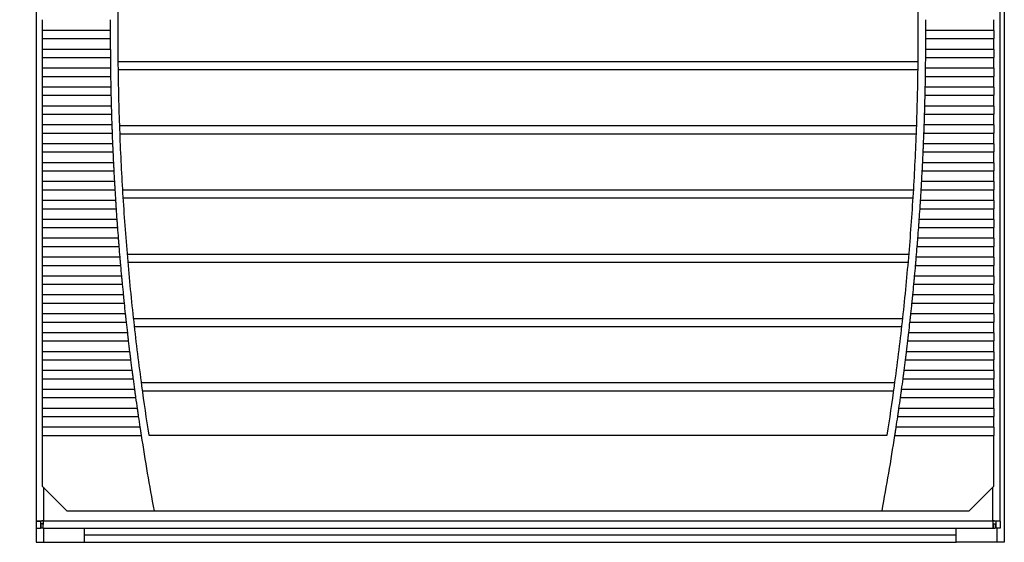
# Model space of a CAD drawing. Header units: millimetres. Extents: x 0 to 1676, y 0 to 1295.
# Tile 3 of 15: x 174 to 435, y 223 to 362. Entities that reach past the tile are written whole.
import ezdxf

# ---------------------------------------------------------------- set-up
doc = ezdxf.new("R2010")
doc.units = ezdxf.units.MM
doc.header["$LTSCALE"] = 6
doc.layers.add('DIMENSIONS', color=140, linetype='Continuous', lineweight=25)
doc.styles.add('SLDTEXTSTYLE2', font='TXT', dxfattribs={"width": 0.7})
doc.dimstyles.new('SLDDIMSTYLE2', dxfattribs={"dimtxt": 12.948047, "dimasz": 19.812, "dimexe": 0, "dimexo": 0.0625, "dimgap": 3.237012, "dimtad": 0, "dimtih": 1, "dimtoh": 1, "dimdec": 1, "dimrnd": 1e-09, "dimzin": 12, "dimdsep": 46, "dimtxsty": 'SLDTEXTSTYLE2', "dimsah": 1, "dimcen": 0.09, "dimadec": 0, "dimazin": 3, "dimtfac": 1, "dimtdec": 1, "dimtofl": 0, "dimtmove": 0, "dimatfit": 3, "dimfxl": 0, "dimfrac": 2, "dimtolj": 1, "dimtzin": 12, "dimarcsym": 0})

# ---------------------------------------------------------------- blocks, each defined once
blk = doc.blocks.new('_D_16')
at = {"layer": 'DIMENSIONS'}
for p, q in [((172.6, 735.48), (99.23, 735.48)), ((118.28, 735.48), (118.28, 524.28)), ((93.66, 500.8), (89.31, 500.8)), ((89.31, 500.8), (89.31, 480.22)), ((142.9, 500.8), (147.25, 500.8)), ((147.25, 500.8), (147.25, 480.22)), ((89.31, 480.22), (93.66, 480.22)), ((147.25, 480.22), (142.9, 480.22)), ((118.28, 223.41), (118.28, 477.33)), ((170.66, 223.41), (99.23, 223.41))]:
    blk.add_line(p, q, dxfattribs=at)
for points in [[(118.28, 735.48), (115.23, 715.67), (121.33, 715.67)], [(118.28, 223.41), (121.33, 243.22), (115.23, 243.22)]]:
    blk.add_solid(points, dxfattribs=at)
at = {"layer": 'DIMENSIONS', "char_height": 12.7, "attachment_point": 1, "style": 'SLDTEXTSTYLE2'}
for s, insert in [('512.1', (93.66, 520.07)), ('20.16', (93.66, 496.6))]:
    blk.add_mtext(s, dxfattribs=dict(at, insert=insert))

msp = doc.modelspace()

# ---------------------------------------------------------------- linework, layer by layer
for p, q in [((178.28, 733.28), (178.28, 228.98)), ((433.57, 228.98), (433.57, 733.28)), ((178.28, 718.71), (178.28, 223.41)), ((434.71, 718.71), (434.71, 223.41)), ((179.92, 361.69), (179.92, 358.85)), ((431.92, 358.85), (431.92, 361.69)), ((179.92, 358.85), (179.92, 356.69)), ((197.93, 358.85), (179.92, 358.85)), ((431.92, 358.85), (413.92, 358.85)), ((431.92, 358.85), (431.92, 356.69)), ((179.92, 356.69), (197.93, 356.69)), ((179.92, 356.69), (179.92, 353.85)), ((413.92, 356.69), (431.92, 356.69)), ((431.92, 353.85), (431.92, 356.69)), ((179.92, 353.85), (179.92, 351.69)), ((197.94, 353.85), (179.92, 353.85)), ((431.92, 353.85), (413.91, 353.85)), ((431.92, 353.85), (431.92, 351.69)), ((179.92, 351.69), (197.95, 351.69)), ((179.92, 351.69), (179.92, 348.85)), ((199.96, 350.66), (411.89, 350.66)), ((413.9, 351.69), (431.92, 351.69)), ((431.92, 348.85), (431.92, 351.69)), ((179.92, 348.85), (179.92, 346.69)), ((197.98, 348.85), (179.92, 348.85)), ((199.99, 348.52), (411.86, 348.52)), ((431.92, 348.85), (413.87, 348.85)), ((431.92, 348.85), (431.92, 346.69)), ((179.92, 346.69), (198.01, 346.69)), ((179.92, 346.69), (179.92, 343.85)), ((413.84, 346.69), (431.92, 346.69)), ((431.92, 343.85), (431.92, 346.69)), ((179.92, 343.85), (179.92, 341.69)), ((198.07, 343.85), (179.92, 343.85)), ((179.92, 341.69), (179.92, 338.85)), ((179.92, 341.69), (198.11, 341.69)), ((413.74, 341.69), (431.92, 341.69)), ((431.92, 343.85), (413.78, 343.85)), ((431.92, 343.85), (431.92, 341.69)), ((431.92, 338.85), (431.92, 341.69)), ((198.18, 338.85), (179.92, 338.85)), ((179.92, 338.85), (179.92, 336.69)), ((179.92, 336.69), (179.92, 333.85)), ((179.92, 336.69), (198.25, 336.69)), ((413.6, 336.69), (431.92, 336.69)), ((431.92, 338.85), (413.67, 338.85)), ((431.92, 338.85), (431.92, 336.69)), ((431.92, 333.85), (431.92, 336.69)), ((179.92, 333.85), (179.92, 331.69)), ((198.34, 333.85), (179.92, 333.85)), ((431.92, 333.85), (413.51, 333.85)), ((431.92, 333.85), (431.92, 331.69)), ((179.92, 331.69), (198.42, 331.69)), ((179.92, 331.69), (179.92, 328.85)), ((200.35, 333.66), (411.5, 333.66)), ((200.43, 331.52), (411.42, 331.52)), ((413.43, 331.69), (431.92, 331.69)), ((431.92, 328.85), (431.92, 331.69)), ((179.92, 328.85), (179.92, 326.69)), ((198.53, 328.85), (179.92, 328.85)), ((431.92, 328.85), (413.32, 328.85)), ((431.92, 328.85), (431.92, 326.69)), ((179.92, 326.69), (179.92, 323.85)), ((179.92, 326.69), (198.62, 326.69)), ((413.23, 326.69), (431.92, 326.69)), ((431.92, 323.85), (431.92, 326.69)), ((198.76, 323.85), (179.92, 323.85)), ((179.92, 323.85), (179.92, 321.69)), ((431.92, 323.85), (413.09, 323.85)), ((431.92, 323.85), (431.92, 321.69)), ((179.92, 321.69), (179.92, 318.85)), ((179.92, 321.69), (198.87, 321.69)), ((412.98, 321.69), (431.92, 321.69)), ((431.92, 318.85), (431.92, 321.69)), ((199.02, 318.85), (179.92, 318.85)), ((179.92, 318.85), (179.92, 316.69)), ((431.92, 318.85), (412.83, 318.85)), ((431.92, 318.85), (431.92, 316.69)), ((179.92, 316.69), (179.92, 313.85)), ((179.92, 316.69), (199.15, 316.69)), ((201.15, 316.66), (410.7, 316.66)), ((412.7, 316.69), (431.92, 316.69)), ((431.92, 313.85), (431.92, 316.69)), ((199.32, 313.85), (179.92, 313.85)), ((179.92, 313.85), (179.92, 311.69)), ((201.28, 314.52), (410.57, 314.52)), ((431.92, 313.85), (412.53, 313.85)), ((431.92, 313.85), (431.92, 311.69)), ((179.92, 311.69), (179.92, 308.85)), ((179.92, 311.69), (199.46, 311.69)), ((412.39, 311.69), (431.92, 311.69)), ((431.92, 308.85), (431.92, 311.69)), ((199.66, 308.85), (179.92, 308.85)), ((179.92, 308.85), (179.92, 306.69)), ((431.92, 308.85), (412.19, 308.85)), ((431.92, 308.85), (431.92, 306.69)), ((179.92, 306.69), (179.92, 303.85)), ((179.92, 306.69), (199.82, 306.69)), ((412.03, 306.69), (431.92, 306.69)), ((431.92, 303.85), (431.92, 306.69)), ((200.03, 303.85), (179.92, 303.85)), ((179.92, 303.85), (179.92, 301.69)), ((431.92, 303.85), (411.82, 303.85)), ((431.92, 303.85), (431.92, 301.69)), ((179.92, 301.69), (179.92, 298.85)), ((179.92, 301.69), (200.2, 301.69)), ((411.65, 301.69), (431.92, 301.69)), ((431.92, 298.85), (431.92, 301.69)), ((200.44, 298.85), (179.92, 298.85)), ((179.92, 298.85), (179.92, 296.69)), ((202.38, 299.66), (409.47, 299.66)), ((202.56, 297.52), (409.29, 297.52)), ((431.92, 298.85), (411.41, 298.85)), ((431.92, 298.85), (431.92, 296.69)), ((179.92, 296.69), (179.92, 293.85)), ((179.92, 296.69), (200.63, 296.69)), ((411.22, 296.69), (431.92, 296.69)), ((431.92, 293.85), (431.92, 296.69)), ((200.89, 293.85), (179.92, 293.85)), ((179.92, 293.85), (179.92, 291.69)), ((431.92, 293.85), (410.96, 293.85)), ((431.92, 293.85), (431.92, 291.69)), ((179.92, 291.69), (179.92, 288.85)), ((179.92, 291.69), (201.09, 291.69)), ((410.76, 291.69), (431.92, 291.69)), ((431.92, 288.85), (431.92, 291.69)), ((201.37, 288.85), (179.92, 288.85)), ((179.92, 288.85), (179.92, 286.69)), ((431.92, 288.85), (410.48, 288.85)), ((431.92, 288.85), (431.92, 286.69)), ((179.92, 286.69), (179.92, 283.85)), ((179.92, 286.69), (201.59, 286.69)), ((410.26, 286.69), (431.92, 286.69)), ((431.92, 283.85), (431.92, 286.69)), ((201.89, 283.85), (179.92, 283.85)), ((179.92, 283.85), (179.92, 281.69)), ((179.92, 281.69), (179.92, 278.85)), ((179.92, 281.69), (202.13, 281.69)), ((204.03, 282.66), (407.82, 282.66)), ((409.72, 281.69), (431.92, 281.69)), ((431.92, 283.85), (409.96, 283.85)), ((431.92, 283.85), (431.92, 281.69)), ((431.92, 278.85), (431.92, 281.69)), ((204.27, 280.52), (407.58, 280.52)), ((179.92, 278.85), (179.92, 276.69)), ((202.45, 278.85), (179.92, 278.85)), ((179.92, 276.69), (202.7, 276.69)), ((179.92, 276.69), (179.92, 273.85)), ((409.15, 276.69), (431.92, 276.69)), ((431.92, 278.85), (409.4, 278.85)), ((431.92, 278.85), (431.92, 276.69)), ((431.92, 273.85), (431.92, 276.69)), ((203.04, 273.85), (179.92, 273.85)), ((179.92, 273.85), (179.92, 271.69)), ((431.92, 273.85), (408.81, 273.85)), ((431.92, 273.85), (431.92, 271.69)), ((179.92, 271.69), (179.92, 268.85)), ((179.92, 271.69), (203.31, 271.69)), ((408.54, 271.69), (431.92, 271.69)), ((431.92, 268.85), (431.92, 271.69)), ((203.67, 268.85), (179.92, 268.85)), ((179.92, 268.85), (179.92, 266.69)), ((431.92, 268.85), (408.18, 268.85)), ((431.92, 268.85), (431.92, 266.69)), ((179.92, 266.69), (179.92, 263.85)), ((179.92, 266.69), (203.95, 266.69)), ((407.9, 266.69), (431.92, 266.69)), ((431.92, 263.85), (431.92, 266.69)), ((204.34, 263.85), (179.92, 263.85)), ((179.92, 263.85), (179.92, 261.69)), ((206.11, 265.66), (405.74, 265.66)), ((206.4, 263.52), (405.45, 263.52)), ((431.92, 263.85), (407.51, 263.85)), ((431.92, 263.85), (431.92, 261.69)), ((179.92, 261.69), (179.92, 258.85)), ((179.92, 261.69), (204.64, 261.69)), ((407.21, 261.69), (431.92, 261.69)), ((431.92, 258.85), (431.92, 261.69)), ((205.04, 258.85), (179.92, 258.85)), ((179.92, 258.85), (179.92, 256.69)), ((431.92, 258.85), (406.81, 258.85)), ((431.92, 258.85), (431.92, 256.69)), ((179.92, 256.69), (179.92, 253.85)), ((179.92, 256.69), (205.36, 256.69)), ((406.49, 256.69), (431.92, 256.69)), ((431.92, 253.85), (431.92, 256.69)), ((205.78, 253.85), (179.92, 253.85)), ((179.92, 253.85), (179.92, 251.69)), ((431.92, 253.85), (406.07, 253.85)), ((431.92, 253.85), (431.92, 251.69)), ((179.92, 251.69), (206.12, 251.69)), ((179.92, 251.69), (179.92, 238.27)), ((208.13, 251.77), (403.72, 251.77)), ((405.73, 251.69), (431.92, 251.69)), ((431.92, 238.27), (431.92, 251.69)), ((179.92, 238.27), (186.42, 231.77)), ((180.21, 237.98), (180.21, 229.06)), ((425.42, 231.77), (431.92, 238.27)), ((431.63, 229.06), (431.63, 237.98)), ((186.42, 231.77), (209.51, 231.77)), ((209.51, 231.77), (402.34, 231.77)), ((402.34, 231.77), (425.42, 231.77)), ((178.28, 228.98), (179.42, 228.98)), ((178.28, 228.98), (178.28, 227.13)), ((178.28, 227.13), (179.42, 227.13)), ((179.42, 228.98), (179.42, 227.13)), ((179.52, 228.27), (179.52, 227.13)), ((180.13, 228.27), (179.52, 228.27)), ((180.13, 227.13), (179.52, 227.13)), ((180.13, 227.13), (180.13, 228.27)), ((180.13, 227.13), (431.72, 227.13)), ((180.21, 229.06), (431.63, 229.06)), ((180.22, 227.13), (180.22, 223.41)), ((191.07, 223.41), (191.07, 227.13)), ((421.92, 223.41), (421.92, 227.13)), ((431.72, 228.27), (431.72, 227.13)), ((431.72, 228.27), (432.32, 228.27)), ((431.72, 227.13), (432.32, 227.13)), ((432.32, 228.27), (432.32, 227.13)), ((433.57, 228.98), (432.42, 228.98)), ((432.42, 228.98), (432.42, 227.13)), ((433.57, 227.13), (432.42, 227.13)), ((432.77, 227.13), (432.77, 223.41)), ((433.57, 228.98), (433.57, 227.13)), ((191.07, 225.35), (421.92, 225.35)), ((178.28, 223.41), (180.22, 223.41)), ((180.22, 223.41), (191.07, 223.41)), ((191.07, 223.41), (421.92, 223.41)), ((432.77, 223.41), (421.92, 223.41)), ((434.71, 223.41), (432.77, 223.41))]:
    msp.add_line(p, q)
at = {"flags": 128}
for points in [[(180.21, 229.06), (180.21, 229.06)], [(431.63, 229.06), (431.63, 229.06)]]:
    msp.add_lwpolyline(points, dxfattribs=at)
for centre, radius, start, end in [((888.92, 357.77), 689, 179.25156, 180), ((-277.08, 357.77), 689, 359.33472, 0.74844), ((888.92, 357.77), 691, 179.67472, 179.9107), ((-277.08, 357.77), 691, 0.0893, 0.32528), ((888.92, 357.77), 689, 180, 180.66528), ((888.92, 357.77), 691, 180.0893, 180.32528), ((-277.08, 357.77), 691, 359.67472, 359.9107), ((888.92, 357.77), 691, 180.5039, 180.73989), ((888.92, 357.77), 689, 180.66528, 182.0794), ((-277.08, 357.77), 689, 357.9206, 359.33472), ((-277.08, 357.77), 691, 359.26011, 359.4961), ((888.92, 357.77), 691, 180.91852, 181.15453), ((-277.08, 357.77), 691, 358.84547, 359.08148), ((888.92, 357.77), 691, 181.33318, 181.56924), ((-277.08, 357.77), 691, 358.43076, 358.66682), ((888.92, 357.77), 691, 181.74792, 181.98402), ((-277.08, 357.77), 691, 358.01598, 358.25208), ((888.92, 357.77), 691, 182.16275, 182.39891), ((888.92, 357.77), 689, 182.0794, 183.4948), ((-277.08, 357.77), 689, 356.5052, 357.9206), ((-277.08, 357.77), 691, 357.60109, 357.83725), ((888.92, 357.77), 691, 182.57769, 182.81393), ((-277.08, 357.77), 691, 357.18607, 357.42231), ((888.92, 357.77), 691, 182.99277, 183.22909), ((-277.08, 357.77), 691, 356.77091, 357.00723), ((888.92, 357.77), 691, 183.408, 183.64443), ((888.92, 357.77), 689, 183.4948, 184.91233), ((-277.08, 357.77), 689, 355.08767, 356.5052), ((-277.08, 357.77), 691, 356.35557, 356.592), ((888.92, 357.77), 691, 183.82342, 184.05995), ((-277.08, 357.77), 691, 355.94005, 356.17658), ((888.92, 357.77), 691, 184.23903, 184.47569), ((-277.08, 357.77), 691, 355.52431, 355.76097), ((888.92, 357.77), 691, 184.65487, 184.89167), ((-277.08, 357.77), 691, 355.10833, 355.34513), ((888.92, 357.77), 689, 184.91233, 186.33289), ((-277.08, 357.77), 689, 353.66711, 355.08767), ((888.92, 357.77), 691, 185.07095, 185.3079), ((-277.08, 357.77), 691, 354.6921, 354.92905), ((888.92, 357.77), 691, 185.48731, 185.72442), ((-277.08, 357.77), 691, 354.27558, 354.51269), ((888.92, 357.77), 691, 185.90395, 186.14124), ((-277.08, 357.77), 691, 353.85876, 354.09605), ((888.92, 357.77), 691, 186.32091, 186.55838), ((888.92, 357.77), 689, 186.33289, 187.75736), ((-277.08, 357.77), 689, 352.24264, 353.66711), ((-277.08, 357.77), 691, 353.44162, 353.67909), ((888.92, 357.77), 691, 186.7382, 186.97588), ((-277.08, 357.77), 691, 353.02412, 353.2618), ((888.92, 357.77), 691, 187.15585, 187.39375), ((-277.08, 357.77), 691, 352.60625, 352.84415), ((888.92, 357.77), 691, 187.57389, 187.81201), ((-277.08, 357.77), 691, 352.18799, 352.42611), ((888.92, 357.77), 689, 187.75736, 188.84988), ((-277.08, 357.77), 689, 351.15012, 352.24264), ((888.92, 357.77), 691, 187.99233, 188.23069), ((-277.08, 357.77), 691, 351.76931, 352.00767), ((888.92, 357.77), 691, 188.4112, 188.64982), ((-277.08, 357.77), 691, 351.35018, 351.5888), ((888.92, 357.77), 691, 188.83053, 190.50635), ((-277.08, 357.77), 691, 349.49365, 351.16947)]:
    msp.add_arc(centre, radius, start, end)
for points, knots in [([(197.93, 358.85), (197.93, 358.81), (197.93, 358.72), (197.93, 358.59), (197.92, 358.46), (197.92, 358.28), (197.92, 358.05), (197.92, 357.86), (197.92, 357.77)], [0, 0, 0, 0, 0.124961, 0.249704, 0.374491, 0.499586, 0.749704, 1, 1, 1, 1]), ([(197.92, 357.77), (197.92, 357.73), (197.92, 357.63), (197.92, 357.5), (197.92, 357.36), (197.92, 357.18), (197.93, 356.96), (197.93, 356.78), (197.93, 356.69)], [0, 0, 0, 0, 0.1246875, 0.2491581, 0.3736733, 0.4984943, 0.7491581, 1, 1, 1, 1]), ([(413.92, 357.77), (413.92, 357.82), (413.92, 357.91), (413.92, 358.05), (413.92, 358.18), (413.92, 358.36), (413.92, 358.59), (413.92, 358.76), (413.92, 358.85)], [0, 0, 0, 0, 0.124687, 0.249158, 0.373673, 0.498494, 0.749158, 1, 1, 1, 1]), ([(413.92, 356.69), (413.92, 356.74), (413.92, 356.82), (413.92, 356.96), (413.92, 357.09), (413.92, 357.27), (413.92, 357.5), (413.92, 357.68), (413.92, 357.77)], [0, 0, 0, 0, 0.124961, 0.249704, 0.374491, 0.499586, 0.749704, 1, 1, 1, 1]), ([(197.94, 353.85), (197.94, 353.81), (197.94, 353.72), (197.94, 353.59), (197.94, 353.46), (197.94, 353.28), (197.94, 353.05), (197.94, 352.86), (197.94, 352.77)], [0, 0, 0, 0, 0.124705, 0.249194, 0.373726, 0.498565, 0.749194, 1, 1, 1, 1]), ([(197.94, 352.77), (197.94, 352.73), (197.94, 352.63), (197.94, 352.5), (197.95, 352.36), (197.95, 352.18), (197.95, 351.96), (197.95, 351.78), (197.95, 351.69)], [0, 0, 0, 0, 0.124681, 0.249145, 0.373654, 0.498469, 0.749146, 1, 1, 1, 1]), ([(413.9, 351.69), (413.9, 351.74), (413.9, 351.82), (413.9, 351.95), (413.9, 352.09), (413.9, 352.27), (413.9, 352.5), (413.91, 352.68), (413.91, 352.77)], [0, 0, 0, 0, 0.124679, 0.249142, 0.373648, 0.49846, 0.749142, 1, 1, 1, 1]), ([(413.91, 352.77), (413.91, 352.82), (413.91, 352.91), (413.91, 353.05), (413.91, 353.18), (413.91, 353.36), (413.91, 353.59), (413.91, 353.76), (413.91, 353.85)], [0, 0, 0, 0, 0.124748, 0.249278, 0.373853, 0.498734, 0.749278, 1, 1, 1, 1]), ([(197.98, 348.85), (197.98, 348.81), (197.98, 348.72), (197.99, 348.59), (197.99, 348.45), (197.99, 348.27), (197.99, 348.05), (198, 347.86), (198, 347.77)], [0, 0, 0, 0, 0.125375, 0.25053, 0.375732, 0.501245, 0.750531, 1, 1, 1, 1]), ([(198, 347.77), (198, 347.73), (198, 347.63), (198, 347.5), (198, 347.36), (198.01, 347.18), (198.01, 346.95), (198.01, 346.78), (198.01, 346.69)], [0, 0, 0, 0, 0.125177, 0.250135, 0.375139, 0.500453, 0.750136, 1, 1, 1, 1]), ([(413.84, 346.69), (413.84, 346.74), (413.84, 346.82), (413.84, 346.95), (413.84, 347.09), (413.84, 347.27), (413.85, 347.5), (413.85, 347.68), (413.85, 347.77)], [0, 0, 0, 0, 0.124679, 0.249141, 0.373648, 0.498461, 0.749142, 1, 1, 1, 1]), ([(413.85, 347.77), (413.85, 347.82), (413.85, 347.91), (413.86, 348.05), (413.86, 348.18), (413.86, 348.36), (413.86, 348.59), (413.87, 348.76), (413.87, 348.85)], [0, 0, 0, 0, 0.124748, 0.249279, 0.373853, 0.498734, 0.749279, 1, 1, 1, 1]), ([(198.07, 343.85), (198.07, 343.81), (198.07, 343.72), (198.07, 343.59), (198.07, 343.45), (198.08, 343.27), (198.08, 343.05), (198.09, 342.86), (198.09, 342.77)], [0, 0, 0, 0, 0.125374, 0.250529, 0.375731, 0.501245, 0.75053, 1, 1, 1, 1]), ([(198.09, 342.77), (198.09, 342.73), (198.09, 342.63), (198.09, 342.5), (198.1, 342.36), (198.1, 342.18), (198.11, 341.95), (198.11, 341.78), (198.11, 341.69)], [0, 0, 0, 0, 0.125177, 0.250136, 0.37514, 0.500453, 0.750137, 1, 1, 1, 1]), ([(413.74, 341.69), (413.74, 341.74), (413.74, 341.82), (413.74, 341.95), (413.75, 342.09), (413.75, 342.27), (413.76, 342.5), (413.76, 342.68), (413.76, 342.77)], [0, 0, 0, 0, 0.124679, 0.249141, 0.373648, 0.498461, 0.749142, 1, 1, 1, 1]), ([(413.76, 342.77), (413.76, 342.82), (413.76, 342.91), (413.77, 343.05), (413.77, 343.18), (413.77, 343.36), (413.78, 343.59), (413.78, 343.76), (413.78, 343.85)], [0, 0, 0, 0, 0.124748, 0.249279, 0.373854, 0.498734, 0.74928, 1, 1, 1, 1]), ([(198.18, 338.85), (198.19, 338.81), (198.19, 338.72), (198.19, 338.59), (198.19, 338.45), (198.2, 338.27), (198.21, 338.05), (198.21, 337.86), (198.21, 337.77)], [0, 0, 0, 0, 0.125373, 0.250528, 0.37573, 0.501244, 0.750529, 1, 1, 1, 1]), ([(198.21, 337.77), (198.22, 337.73), (198.22, 337.63), (198.22, 337.5), (198.23, 337.36), (198.23, 337.18), (198.24, 336.95), (198.24, 336.78), (198.25, 336.69)], [0, 0, 0, 0, 0.125178, 0.250136, 0.375141, 0.500455, 0.750138, 1, 1, 1, 1]), ([(413.6, 336.69), (413.6, 336.74), (413.61, 336.82), (413.61, 336.95), (413.62, 337.09), (413.62, 337.27), (413.63, 337.5), (413.63, 337.68), (413.64, 337.77)], [0, 0, 0, 0, 0.124678, 0.249141, 0.373648, 0.498462, 0.749143, 1, 1, 1, 1]), ([(413.64, 337.77), (413.64, 337.82), (413.64, 337.91), (413.64, 338.05), (413.65, 338.18), (413.65, 338.36), (413.66, 338.59), (413.66, 338.76), (413.67, 338.85)], [0, 0, 0, 0, 0.124749, 0.24928, 0.373854, 0.498733, 0.749281, 1, 1, 1, 1]), ([(198.34, 333.85), (198.34, 333.81), (198.34, 333.72), (198.35, 333.59), (198.35, 333.45), (198.36, 333.27), (198.37, 333.05), (198.37, 332.86), (198.38, 332.77)], [0, 0, 0, 0, 0.125372, 0.250526, 0.375728, 0.501244, 0.750528, 1, 1, 1, 1]), ([(413.47, 332.77), (413.47, 332.82), (413.48, 332.91), (413.48, 333.05), (413.49, 333.18), (413.49, 333.36), (413.5, 333.59), (413.51, 333.76), (413.51, 333.85)], [0, 0, 0, 0, 0.1247492, 0.2492801, 0.3738542, 0.4987328, 0.7492823, 1, 1, 1, 1]), ([(198.38, 332.77), (198.38, 332.73), (198.38, 332.63), (198.39, 332.5), (198.39, 332.36), (198.4, 332.18), (198.41, 331.95), (198.41, 331.78), (198.42, 331.69)], [0, 0, 0, 0, 0.125178, 0.2501373, 0.3751421, 0.5004563, 0.7501404, 1, 1, 1, 1]), ([(413.43, 331.69), (413.43, 331.74), (413.44, 331.82), (413.44, 331.95), (413.45, 332.09), (413.45, 332.27), (413.46, 332.5), (413.47, 332.68), (413.47, 332.77)], [0, 0, 0, 0, 0.124678, 0.24914, 0.373648, 0.498462, 0.749143, 1, 1, 1, 1]), ([(198.53, 328.85), (198.53, 328.81), (198.54, 328.72), (198.54, 328.59), (198.55, 328.45), (198.55, 328.27), (198.56, 328.05), (198.57, 327.86), (198.58, 327.77)], [0, 0, 0, 0, 0.12537, 0.250524, 0.375727, 0.501244, 0.750527, 1, 1, 1, 1]), ([(413.27, 327.77), (413.28, 327.82), (413.28, 327.91), (413.29, 328.05), (413.29, 328.18), (413.3, 328.36), (413.31, 328.59), (413.32, 328.76), (413.32, 328.85)], [0, 0, 0, 0, 0.12475, 0.249281, 0.373855, 0.498732, 0.749284, 1, 1, 1, 1]), ([(198.58, 327.77), (198.58, 327.73), (198.58, 327.63), (198.59, 327.5), (198.59, 327.36), (198.6, 327.18), (198.61, 326.95), (198.62, 326.78), (198.62, 326.69)], [0, 0, 0, 0, 0.125179, 0.250139, 0.375144, 0.500459, 0.750143, 1, 1, 1, 1]), ([(413.23, 326.69), (413.23, 326.74), (413.23, 326.82), (413.24, 326.95), (413.24, 327.09), (413.25, 327.27), (413.26, 327.5), (413.27, 327.68), (413.27, 327.77)], [0, 0, 0, 0, 0.124677, 0.249139, 0.373648, 0.498463, 0.749143, 1, 1, 1, 1]), ([(198.76, 323.85), (198.76, 323.81), (198.76, 323.72), (198.77, 323.59), (198.78, 323.45), (198.79, 323.27), (198.8, 323.05), (198.81, 322.86), (198.81, 322.77)], [0, 0, 0, 0, 0.125368, 0.250522, 0.375725, 0.501244, 0.750526, 1, 1, 1, 1]), ([(413.04, 322.77), (413.04, 322.82), (413.04, 322.91), (413.05, 323.05), (413.06, 323.18), (413.07, 323.37), (413.08, 323.59), (413.09, 323.76), (413.09, 323.85)], [0, 0, 0, 0, 0.125186, 0.25015, 0.375158, 0.500471, 0.750155, 1, 1, 1, 1]), ([(198.81, 322.77), (198.81, 322.73), (198.82, 322.63), (198.83, 322.5), (198.83, 322.36), (198.84, 322.18), (198.85, 321.95), (198.86, 321.78), (198.87, 321.69)], [0, 0, 0, 0, 0.12518, 0.250141, 0.375147, 0.500461, 0.750146, 1, 1, 1, 1]), ([(412.98, 321.69), (412.98, 321.74), (412.99, 321.82), (413, 321.96), (413, 322.09), (413.01, 322.27), (413.02, 322.5), (413.03, 322.68), (413.04, 322.77)], [0, 0, 0, 0, 0.125372, 0.250527, 0.375731, 0.501249, 0.750533, 1, 1, 1, 1]), ([(199.02, 318.85), (199.02, 318.81), (199.03, 318.72), (199.04, 318.59), (199.04, 318.45), (199.05, 318.27), (199.07, 318.05), (199.08, 317.86), (199.08, 317.77)], [0, 0, 0, 0, 0.125366, 0.250519, 0.375723, 0.501244, 0.750525, 1, 1, 1, 1]), ([(412.77, 317.77), (412.77, 317.82), (412.77, 317.91), (412.78, 318.05), (412.79, 318.18), (412.8, 318.37), (412.81, 318.59), (412.82, 318.76), (412.83, 318.85)], [0, 0, 0, 0, 0.125188, 0.250154, 0.375162, 0.500476, 0.75016, 1, 1, 1, 1]), ([(199.08, 317.77), (199.09, 317.73), (199.09, 317.63), (199.1, 317.5), (199.11, 317.36), (199.12, 317.18), (199.13, 316.95), (199.14, 316.78), (199.15, 316.69)], [0, 0, 0, 0, 0.1251808, 0.2501428, 0.3751497, 0.5004649, 0.7501502, 1, 1, 1, 1]), ([(412.7, 316.69), (412.71, 316.74), (412.71, 316.82), (412.72, 316.96), (412.73, 317.09), (412.74, 317.27), (412.75, 317.5), (412.76, 317.68), (412.77, 317.77)], [0, 0, 0, 0, 0.125371, 0.250526, 0.37573, 0.501249, 0.750533, 1, 1, 1, 1]), ([(199.32, 313.85), (199.32, 313.81), (199.33, 313.72), (199.34, 313.59), (199.35, 313.45), (199.36, 313.27), (199.37, 313.05), (199.39, 312.86), (199.39, 312.77)], [0, 0, 0, 0, 0.125364, 0.250516, 0.375721, 0.501244, 0.750524, 1, 1, 1, 1]), ([(412.46, 312.77), (412.46, 312.82), (412.47, 312.91), (412.48, 313.05), (412.48, 313.18), (412.5, 313.37), (412.51, 313.59), (412.52, 313.76), (412.53, 313.85)], [0, 0, 0, 0, 0.12519, 0.250158, 0.375167, 0.500481, 0.750165, 1, 1, 1, 1]), ([(199.39, 312.77), (199.39, 312.73), (199.4, 312.63), (199.41, 312.5), (199.42, 312.36), (199.43, 312.18), (199.45, 311.95), (199.46, 311.78), (199.46, 311.69)], [0, 0, 0, 0, 0.125182, 0.250145, 0.375153, 0.500469, 0.750155, 1, 1, 1, 1]), ([(412.39, 311.69), (412.39, 311.74), (412.4, 311.82), (412.4, 311.96), (412.41, 312.09), (412.43, 312.27), (412.44, 312.5), (412.45, 312.68), (412.46, 312.77)], [0, 0, 0, 0, 0.125369, 0.250524, 0.375729, 0.50125, 0.750533, 1, 1, 1, 1]), ([(199.66, 308.85), (199.66, 308.81), (199.67, 308.72), (199.68, 308.59), (199.69, 308.45), (199.7, 308.27), (199.72, 308.05), (199.73, 307.86), (199.74, 307.77)], [0, 0, 0, 0, 0.125362, 0.250513, 0.375719, 0.501244, 0.750522, 1, 1, 1, 1]), ([(199.74, 307.77), (199.74, 307.73), (199.75, 307.63), (199.76, 307.5), (199.77, 307.36), (199.78, 307.18), (199.8, 306.95), (199.81, 306.78), (199.82, 306.69)], [0, 0, 0, 0, 0.125184, 0.250148, 0.375157, 0.500473, 0.75016, 1, 1, 1, 1]), ([(412.03, 306.69), (412.04, 306.74), (412.04, 306.82), (412.05, 306.96), (412.06, 307.09), (412.08, 307.27), (412.09, 307.5), (412.11, 307.68), (412.11, 307.77)], [0, 0, 0, 0, 0.125367, 0.250521, 0.375728, 0.50125, 0.750532, 1, 1, 1, 1]), ([(412.11, 307.77), (412.12, 307.82), (412.12, 307.91), (412.13, 308.05), (412.14, 308.18), (412.16, 308.37), (412.17, 308.59), (412.18, 308.76), (412.19, 308.85)], [0, 0, 0, 0, 0.125192, 0.250162, 0.375173, 0.500487, 0.750172, 1, 1, 1, 1]), ([(200.03, 303.85), (200.04, 303.81), (200.04, 303.72), (200.05, 303.59), (200.06, 303.45), (200.08, 303.27), (200.1, 303.05), (200.11, 302.86), (200.12, 302.77)], [0, 0, 0, 0, 0.125359, 0.250509, 0.375716, 0.501244, 0.750521, 1, 1, 1, 1]), ([(200.12, 302.77), (200.12, 302.73), (200.13, 302.63), (200.14, 302.5), (200.15, 302.36), (200.16, 302.18), (200.18, 301.95), (200.2, 301.78), (200.2, 301.69)], [0, 0, 0, 0, 0.125185, 0.250152, 0.375162, 0.500478, 0.750165, 1, 1, 1, 1]), ([(411.65, 301.69), (411.65, 301.74), (411.66, 301.82), (411.67, 301.96), (411.68, 302.09), (411.69, 302.27), (411.71, 302.5), (411.73, 302.68), (411.73, 302.77)], [0, 0, 0, 0, 0.125365, 0.250518, 0.375726, 0.501251, 0.750532, 1, 1, 1, 1]), ([(411.73, 302.77), (411.74, 302.82), (411.74, 302.91), (411.75, 303.05), (411.77, 303.18), (411.78, 303.37), (411.8, 303.59), (411.81, 303.76), (411.82, 303.85)], [0, 0, 0, 0, 0.125195, 0.250167, 0.375179, 0.500494, 0.750179, 1, 1, 1, 1]), ([(200.44, 298.85), (200.45, 298.81), (200.45, 298.72), (200.46, 298.59), (200.48, 298.45), (200.49, 298.27), (200.51, 298.05), (200.53, 297.86), (200.53, 297.77)], [0, 0, 0, 0, 0.125356, 0.250506, 0.375714, 0.501244, 0.750519, 1, 1, 1, 1]), ([(200.53, 297.77), (200.54, 297.73), (200.55, 297.63), (200.56, 297.5), (200.57, 297.36), (200.59, 297.18), (200.61, 296.95), (200.62, 296.78), (200.63, 296.69)], [0, 0, 0, 0, 0.125187, 0.250156, 0.375167, 0.500484, 0.750172, 1, 1, 1, 1]), ([(411.22, 296.69), (411.22, 296.74), (411.23, 296.82), (411.24, 296.96), (411.26, 297.09), (411.27, 297.27), (411.29, 297.5), (411.31, 297.68), (411.31, 297.77)], [0, 0, 0, 0, 0.125362, 0.250516, 0.375724, 0.501252, 0.750532, 1, 1, 1, 1]), ([(411.31, 297.77), (411.32, 297.82), (411.33, 297.91), (411.34, 298.05), (411.35, 298.18), (411.37, 298.37), (411.39, 298.59), (411.4, 298.76), (411.41, 298.85)], [0, 0, 0, 0, 0.125198, 0.250173, 0.375186, 0.500501, 0.750186, 1, 1, 1, 1]), ([(200.89, 293.85), (200.89, 293.81), (200.9, 293.72), (200.91, 293.59), (200.92, 293.45), (200.94, 293.27), (200.96, 293.05), (200.98, 292.86), (200.99, 292.77)], [0, 0, 0, 0, 0.125353, 0.250502, 0.375711, 0.501244, 0.750518, 1, 1, 1, 1]), ([(200.99, 292.77), (200.99, 292.73), (201, 292.63), (201.01, 292.5), (201.03, 292.36), (201.05, 292.18), (201.07, 291.95), (201.08, 291.78), (201.09, 291.69)], [0, 0, 0, 0, 0.12519, 0.25016, 0.375173, 0.50049, 0.750179, 1, 1, 1, 1]), ([(410.76, 291.69), (410.76, 291.74), (410.77, 291.82), (410.78, 291.96), (410.8, 292.09), (410.81, 292.27), (410.83, 292.5), (410.85, 292.68), (410.86, 292.77)], [0, 0, 0, 0, 0.125359, 0.250512, 0.375722, 0.501253, 0.750531, 1, 1, 1, 1]), ([(410.86, 292.77), (410.87, 292.82), (410.87, 292.91), (410.89, 293.05), (410.9, 293.18), (410.92, 293.37), (410.94, 293.59), (410.95, 293.76), (410.96, 293.85)], [0, 0, 0, 0, 0.125201, 0.250178, 0.375193, 0.500509, 0.750194, 1, 1, 1, 1]), ([(201.37, 288.85), (201.38, 288.81), (201.38, 288.72), (201.4, 288.59), (201.41, 288.45), (201.43, 288.27), (201.45, 288.05), (201.47, 287.86), (201.48, 287.77)], [0, 0, 0, 0, 0.125349, 0.250497, 0.375708, 0.501244, 0.750516, 1, 1, 1, 1]), ([(201.48, 287.77), (201.48, 287.73), (201.49, 287.63), (201.51, 287.5), (201.52, 287.36), (201.54, 287.18), (201.56, 286.95), (201.58, 286.78), (201.59, 286.69)], [0, 0, 0, 0, 0.125192, 0.250165, 0.375179, 0.500497, 0.750186, 1, 1, 1, 1]), ([(410.26, 286.69), (410.26, 286.74), (410.27, 286.82), (410.29, 286.96), (410.3, 287.09), (410.32, 287.27), (410.34, 287.5), (410.36, 287.68), (410.37, 287.77)], [0, 0, 0, 0, 0.125357, 0.250509, 0.37572, 0.501253, 0.75053, 1, 1, 1, 1]), ([(410.37, 287.77), (410.37, 287.82), (410.38, 287.91), (410.4, 288.05), (410.41, 288.18), (410.43, 288.37), (410.45, 288.59), (410.47, 288.76), (410.48, 288.85)], [0, 0, 0, 0, 0.125204, 0.250184, 0.375201, 0.500517, 0.750203, 1, 1, 1, 1]), ([(201.89, 283.85), (201.89, 283.81), (201.9, 283.72), (201.92, 283.59), (201.93, 283.45), (201.95, 283.27), (201.98, 283.05), (202, 282.86), (202.01, 282.77)], [0, 0, 0, 0, 0.125346, 0.250493, 0.375705, 0.501244, 0.750514, 1, 1, 1, 1]), ([(202.01, 282.77), (202.01, 282.73), (202.02, 282.63), (202.04, 282.5), (202.05, 282.36), (202.07, 282.18), (202.1, 281.95), (202.12, 281.78), (202.13, 281.69)], [0, 0, 0, 0, 0.1251948, 0.2501696, 0.3751859, 0.5005048, 0.7501942, 1, 1, 1, 1]), ([(409.72, 281.69), (409.73, 281.74), (409.74, 281.82), (409.75, 281.96), (409.77, 282.09), (409.79, 282.27), (409.81, 282.5), (409.83, 282.68), (409.84, 282.77)], [0, 0, 0, 0, 0.125353, 0.250505, 0.375718, 0.501254, 0.75053, 1, 1, 1, 1]), ([(409.84, 282.77), (409.85, 282.82), (409.86, 282.91), (409.87, 283.05), (409.89, 283.18), (409.91, 283.37), (409.93, 283.59), (409.95, 283.76), (409.96, 283.85)], [0, 0, 0, 0, 0.125208, 0.250191, 0.37521, 0.500526, 0.750212, 1, 1, 1, 1]), ([(202.45, 278.85), (202.45, 278.81), (202.46, 278.72), (202.48, 278.59), (202.49, 278.45), (202.51, 278.27), (202.54, 278.05), (202.56, 277.86), (202.57, 277.77)], [0, 0, 0, 0, 0.125342, 0.250488, 0.375701, 0.501245, 0.750512, 1, 1, 1, 1]), ([(202.57, 277.77), (202.58, 277.73), (202.59, 277.63), (202.6, 277.5), (202.62, 277.36), (202.64, 277.18), (202.67, 276.95), (202.69, 276.78), (202.7, 276.69)], [0, 0, 0, 0, 0.125198, 0.250175, 0.375193, 0.500513, 0.750203, 1, 1, 1, 1]), ([(409.15, 276.69), (409.16, 276.74), (409.17, 276.82), (409.18, 276.96), (409.2, 277.09), (409.22, 277.27), (409.25, 277.5), (409.27, 277.68), (409.28, 277.77)], [0, 0, 0, 0, 0.12535, 0.250501, 0.375715, 0.501255, 0.750529, 1, 1, 1, 1]), ([(409.28, 277.77), (409.28, 277.82), (409.29, 277.91), (409.31, 278.05), (409.33, 278.18), (409.35, 278.37), (409.37, 278.59), (409.39, 278.76), (409.4, 278.85)], [0, 0, 0, 0, 0.125212, 0.250198, 0.375219, 0.500536, 0.750222, 1, 1, 1, 1]), ([(203.04, 273.85), (203.05, 273.81), (203.06, 273.72), (203.07, 273.59), (203.09, 273.45), (203.11, 273.27), (203.14, 273.05), (203.16, 272.86), (203.17, 272.77)], [0, 0, 0, 0, 0.125337, 0.250482, 0.375697, 0.501245, 0.75051, 1, 1, 1, 1]), ([(408.68, 272.77), (408.68, 272.82), (408.69, 272.91), (408.71, 273.05), (408.73, 273.18), (408.75, 273.37), (408.78, 273.59), (408.8, 273.76), (408.81, 273.85)], [0, 0, 0, 0, 0.125216, 0.250205, 0.375228, 0.500546, 0.750233, 1, 1, 1, 1]), ([(203.17, 272.77), (203.18, 272.73), (203.19, 272.63), (203.21, 272.5), (203.22, 272.36), (203.25, 272.18), (203.27, 271.95), (203.3, 271.78), (203.31, 271.69)], [0, 0, 0, 0, 0.125201, 0.250181, 0.375201, 0.500522, 0.750212, 1, 1, 1, 1]), ([(408.54, 271.69), (408.55, 271.74), (408.56, 271.82), (408.58, 271.96), (408.59, 272.09), (408.61, 272.27), (408.64, 272.5), (408.67, 272.68), (408.68, 272.77)], [0, 0, 0, 0, 0.125346, 0.250496, 0.375712, 0.501256, 0.750528, 1, 1, 1, 1]), ([(203.67, 268.85), (203.68, 268.81), (203.69, 268.72), (203.7, 268.59), (203.72, 268.45), (203.75, 268.27), (203.77, 268.05), (203.8, 267.86), (203.81, 267.77)], [0, 0, 0, 0, 0.125333, 0.250477, 0.375694, 0.501245, 0.750508, 1, 1, 1, 1]), ([(408.04, 267.77), (408.04, 267.82), (408.06, 267.91), (408.07, 268.05), (408.09, 268.18), (408.12, 268.37), (408.15, 268.59), (408.17, 268.76), (408.18, 268.85)], [0, 0, 0, 0, 0.12522, 0.250213, 0.375238, 0.500557, 0.750244, 1, 1, 1, 1]), ([(203.81, 267.77), (203.82, 267.73), (203.83, 267.63), (203.85, 267.5), (203.87, 267.36), (203.89, 267.18), (203.92, 266.95), (203.94, 266.78), (203.95, 266.69)], [0, 0, 0, 0, 0.125204, 0.250187, 0.37521, 0.500531, 0.750222, 1, 1, 1, 1]), ([(407.9, 266.69), (407.9, 266.74), (407.91, 266.82), (407.93, 266.96), (407.95, 267.09), (407.97, 267.27), (408, 267.5), (408.03, 267.68), (408.04, 267.77)], [0, 0, 0, 0, 0.125343, 0.250492, 0.375709, 0.501257, 0.750527, 1, 1, 1, 1]), ([(204.34, 263.85), (204.34, 263.81), (204.36, 263.72), (204.37, 263.59), (204.39, 263.45), (204.42, 263.27), (204.45, 263.05), (204.47, 262.86), (204.49, 262.77)], [0, 0, 0, 0, 0.125328, 0.250471, 0.375689, 0.501246, 0.750506, 1, 1, 1, 1]), ([(407.36, 262.77), (407.37, 262.82), (407.38, 262.91), (407.4, 263.05), (407.42, 263.18), (407.45, 263.37), (407.48, 263.59), (407.5, 263.76), (407.51, 263.85)], [0, 0, 0, 0, 0.125224, 0.250221, 0.375249, 0.500568, 0.750256, 1, 1, 1, 1]), ([(204.49, 262.77), (204.49, 262.73), (204.51, 262.63), (204.52, 262.5), (204.54, 262.36), (204.57, 262.18), (204.6, 261.95), (204.62, 261.78), (204.64, 261.69)], [0, 0, 0, 0, 0.125208, 0.250194, 0.375218, 0.500541, 0.750233, 1, 1, 1, 1]), ([(407.21, 261.69), (407.22, 261.74), (407.23, 261.82), (407.25, 261.96), (407.27, 262.09), (407.29, 262.27), (407.33, 262.5), (407.35, 262.68), (407.36, 262.77)], [0, 0, 0, 0, 0.125338, 0.250487, 0.375706, 0.501258, 0.750526, 1, 1, 1, 1]), ([(205.04, 258.85), (205.05, 258.81), (205.06, 258.72), (205.08, 258.59), (205.1, 258.45), (205.13, 258.27), (205.16, 258.05), (205.19, 257.86), (205.2, 257.77)], [0, 0, 0, 0, 0.125324, 0.250465, 0.375685, 0.501246, 0.750504, 1, 1, 1, 1]), ([(406.65, 257.77), (406.66, 257.82), (406.67, 257.91), (406.69, 258.05), (406.71, 258.18), (406.74, 258.37), (406.77, 258.59), (406.79, 258.76), (406.81, 258.85)], [0, 0, 0, 0, 0.1252291, 0.2502294, 0.37526, 0.50058, 0.7502684, 1, 1, 1, 1]), ([(205.2, 257.77), (205.21, 257.73), (205.22, 257.63), (205.24, 257.5), (205.26, 257.36), (205.29, 257.18), (205.32, 256.95), (205.34, 256.78), (205.36, 256.69)], [0, 0, 0, 0, 0.125211, 0.250201, 0.375228, 0.500551, 0.750244, 1, 1, 1, 1]), ([(406.49, 256.69), (406.5, 256.74), (406.51, 256.82), (406.53, 256.96), (406.55, 257.09), (406.58, 257.27), (406.61, 257.5), (406.64, 257.68), (406.65, 257.77)], [0, 0, 0, 0, 0.125334, 0.250481, 0.375703, 0.501259, 0.750525, 1, 1, 1, 1]), ([(205.78, 253.85), (205.79, 253.81), (205.8, 253.72), (205.82, 253.59), (205.84, 253.45), (205.87, 253.27), (205.91, 253.05), (205.93, 252.86), (205.95, 252.77)], [0, 0, 0, 0, 0.125318, 0.250458, 0.375681, 0.501246, 0.750502, 1, 1, 1, 1]), ([(405.9, 252.77), (405.91, 252.82), (405.92, 252.91), (405.94, 253.05), (405.96, 253.18), (405.99, 253.36), (406.03, 253.59), (406.05, 253.76), (406.07, 253.85)], [0, 0, 0, 0, 0.124697, 0.249167, 0.373666, 0.498448, 0.749211, 1, 1, 1, 1]), ([(205.95, 252.77), (205.96, 252.73), (205.97, 252.63), (205.99, 252.5), (206.01, 252.36), (206.04, 252.18), (206.08, 251.95), (206.1, 251.78), (206.12, 251.69)], [0, 0, 0, 0, 0.125215, 0.250208, 0.375238, 0.500562, 0.750256, 1, 1, 1, 1]), ([(405.73, 251.69), (405.74, 251.74), (405.75, 251.82), (405.77, 251.96), (405.8, 252.09), (405.82, 252.27), (405.86, 252.5), (405.89, 252.68), (405.9, 252.77)], [0, 0, 0, 0, 0.124663, 0.249145, 0.373703, 0.498593, 0.749192, 1, 1, 1, 1]), ([(180.21, 229.06), (179.96, 229.05), (179.71, 229.05), (179.24, 229.03), (179.03, 229.03), (178.67, 229.01), (178.53, 229.01), (178.33, 228.99), (178.28, 228.99), (178.28, 228.98)], [0, 0, 0, 0, 0.25, 0.25, 0.5, 0.5, 0.75, 0.75, 1, 1, 1, 1]), ([(180.21, 229.06), (180.01, 229.05), (179.8, 229.03), (179.51, 229.01), (179.42, 228.99), (179.42, 228.98)], [0, 0, 0, 0, 0.5, 0.5, 1, 1, 1, 1]), ([(180.13, 227.13), (180.14, 227.13), (180.15, 227.18), (180.16, 227.37), (180.17, 227.52), (180.18, 227.87), (180.19, 228.09), (180.2, 228.56), (180.21, 228.81), (180.21, 229.06)], [0, 0, 0, 0, 0.25, 0.25, 0.5, 0.5, 0.75, 0.75, 1, 1, 1, 1]), ([(180.13, 228.27), (180.15, 228.27), (180.16, 228.36), (180.19, 228.65), (180.2, 228.86), (180.21, 229.06)], [0, 0, 0, 0, 0.5, 0.5, 1, 1, 1, 1]), ([(431.63, 229.06), (431.64, 228.81), (431.65, 228.56), (431.66, 228.09), (431.67, 227.87), (431.68, 227.52), (431.69, 227.37), (431.7, 227.18), (431.71, 227.13), (431.72, 227.13)], [0, 0, 0, 0, 0.25, 0.25, 0.5, 0.5, 0.75, 0.75, 1, 1, 1, 1]), ([(433.57, 228.98), (433.57, 228.99), (433.52, 228.99), (433.32, 229.01), (433.18, 229.01), (432.82, 229.03), (432.61, 229.03), (432.14, 229.05), (431.89, 229.05), (431.63, 229.06)], [0, 0, 0, 0, 0.25, 0.25, 0.5, 0.5, 0.75, 0.75, 1, 1, 1, 1]), ([(432.42, 228.98), (432.42, 228.99), (432.34, 229.01), (432.05, 229.03), (431.84, 229.05), (431.63, 229.06)], [0, 0, 0, 0, 0.5, 0.5, 1, 1, 1, 1]), ([(431.63, 229.06), (431.65, 228.86), (431.66, 228.65), (431.69, 228.36), (431.7, 228.27), (431.72, 228.27)], [0, 0, 0, 0, 0.5, 0.5, 1, 1, 1, 1])]:
    msp.add_open_spline(points, degree=3, knots=knots)

# ---------------------------------------------------------------- dimensions: what is measured, and where the dimension line sits
at = {"layer": 'DIMENSIONS'}
dim = msp.add_linear_dim(base=(118.28, 223.41), p1=(180.22, 735.48), p2=(178.28, 223.41), angle=90, dimstyle='SLDDIMSTYLE2', dxfattribs=at)
dim.commit()
dim.dimension.update_dxf_attribs({"geometry": '_D_16', "text_midpoint": (118.28, 500.8), "dimtype": 160})

doc.saveas('drawing.dxf')
